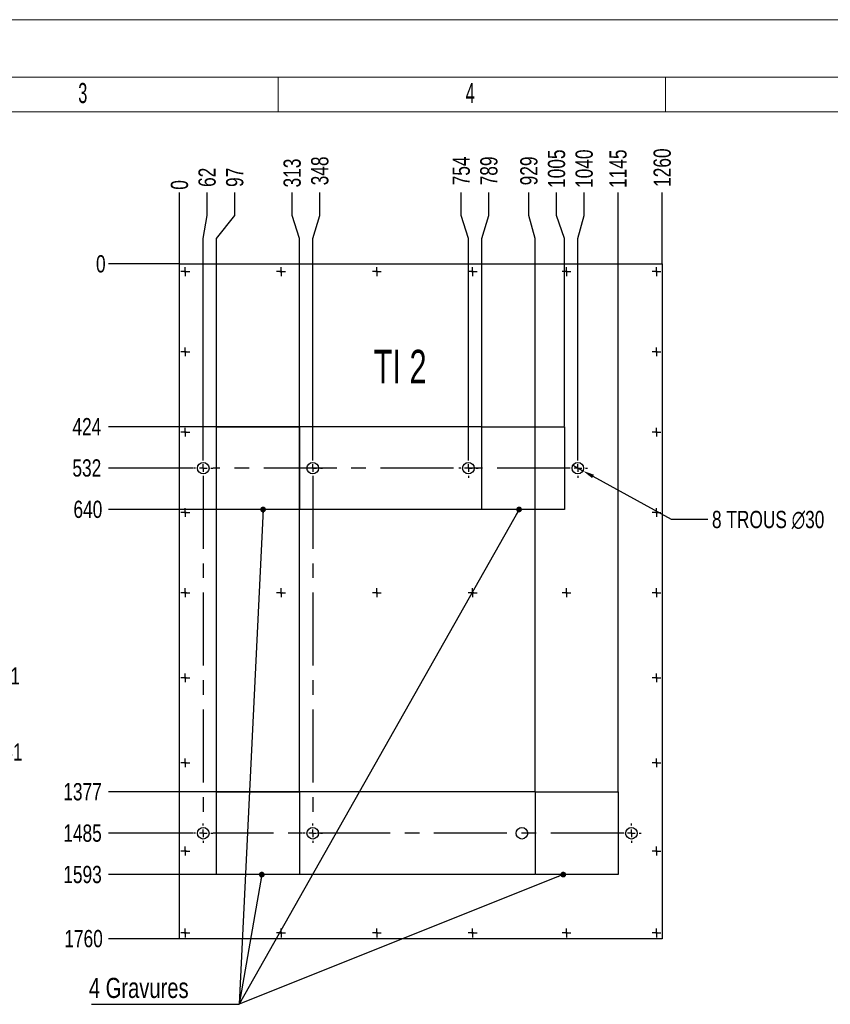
# Model space of a CAD drawing. Header units: millimetres. Extents: x 0 to 841, y 0 to 594.
# Tile 14 of 21: x 173 to 314, y 423 to 594. Entities that reach past the tile are written whole.
import ezdxf

# ---------------------------------------------------------------- set-up
doc = ezdxf.new("R2010")
doc.units = ezdxf.units.MM
doc.header["$PDSIZE"] = -1
doc.linetypes.add('CENTERX2', pattern=[20.32, 12.7, -2.54, 2.54, -2.54])
for name, color, linetype in [('COTES', 1, 'Continuous'), ('GRAVURES', 9, 'Continuous'), ('NOTES', 6, 'Continuous'), ('TRAIT-MIXTES', 3, 'CENTERX2')]:
    doc.layers.add(name, color=color, linetype=linetype)
doc.layers.add('TRAIT-FORT', color=4, linetype='Continuous', lineweight=25)
doc.styles.add('SLDTEXTSTYLE0', font='TXT', dxfattribs={"width": 0.75})
doc.styles.add('SLDTEXTSTYLE2', font='TXT', dxfattribs={"width": 0.605})
doc.styles.add('SLDTEXTSTYLE6', font='TXT', dxfattribs={"width": 0.6875})
doc.dimstyles.new('SLDDIMSTYLE0', dxfattribs={"dimtxt": 0.18, "dimasz": 1, "dimexe": 0, "dimexo": 0.0625, "dimgap": 0, "dimtad": 0, "dimtih": 1, "dimtoh": 1, "dimdec": 0, "dimrnd": 1e-09, "dimzin": 0, "dimdsep": 46, "dimtxsty": 'Standard', "dimblk1": 'DOT', "dimblk2": 'DOT', "dimsah": 1, "dimcen": 0.09, "dimadec": 0, "dimazin": 0, "dimtfac": 1, "dimtdec": 0, "dimtofl": 0, "dimtmove": 0, "dimatfit": 3, "dimldrblk": 'DOT', "dimfxl": 1, "dimfrac": 2, "dimtolj": 1, "dimtzin": 0, "dimarcsym": 0})
doc.dimstyles.new('SLDDIMSTYLE1', dxfattribs={"dimtxt": 3, "dimasz": 0.333333, "dimexe": 0, "dimexo": 0.0625, "dimgap": 0.75, "dimtad": 0, "dimtih": 1, "dimtoh": 1, "dimdec": 0, "dimlfac": 15, "dimrnd": 1e-09, "dimdsep": 46, "dimtxsty": 'SLDTEXTSTYLE0', "dimblk1": 'ORIGIN', "dimblk2": 'ORIGIN', "dimsah": 1, "dimcen": 0.09, "dimadec": 0, "dimazin": 2, "dimtfac": 1, "dimtdec": 0, "dimtofl": 0, "dimtmove": 0, "dimatfit": 3, "dimldrblk": 'ORIGIN', "dimfxl": 1, "dimfrac": 2, "dimtolj": 1, "dimtzin": 12, "dimarcsym": 0})
doc.dimstyles.new('SLDDIMSTYLE2', dxfattribs={"dimtxt": 3, "dimasz": 2, "dimexe": 0, "dimexo": 0.0625, "dimgap": 0.75, "dimtad": 0, "dimtih": 1, "dimtoh": 1, "dimdec": 0, "dimlfac": 15, "dimrnd": 1e-09, "dimzin": 12, "dimdsep": 46, "dimtxsty": 'SLDTEXTSTYLE0', "dimsah": 1, "dimcen": 0.09, "dimadec": 0, "dimazin": 3, "dimtfac": 1, "dimtdec": 0, "dimtofl": 0, "dimtmove": 0, "dimatfit": 3, "dimfxl": 1, "dimfrac": 2, "dimtolj": 1, "dimtzin": 12, "dimarcsym": 0})
doc.dimstyles.new('SLDDIMSTYLE3', dxfattribs={"dimtxt": 3, "dimasz": 2, "dimexe": 0, "dimexo": 0.0625, "dimgap": 0.75, "dimtad": 0, "dimtih": 1, "dimtoh": 1, "dimdec": 0, "dimlfac": 15, "dimrnd": 1e-09, "dimzin": 12, "dimdsep": 46, "dimtxsty": 'SLDTEXTSTYLE0', "dimblk1": 'NONE', "dimsah": 1, "dimcen": 0, "dimadec": 0, "dimazin": 3, "dimtfac": 1, "dimtdec": 0, "dimtmove": 0, "dimatfit": 3, "dimldrblk": 'NONE', "dimfxl": 1, "dimfrac": 2, "dimtolj": 1, "dimtzin": 12, "dimarcsym": 0})

# ---------------------------------------------------------------- blocks, each defined once
blk = doc.blocks.new('_D_95')
at = {"layer": 'COTES', "color": 0, "lineweight": -2, "transparency": 16777216}
for p, q in [((116.48, 489.61), (119.76, 488.77)), ((154.53, 479.84), (121.7, 488.27))]:
    blk.add_line(p, q, dxfattribs=at)
at = {"layer": 'COTES', "color": 0, "transparency": 16777216}
blk.add_solid([(121.78, 488.59), (121.61, 487.95), (119.76, 488.77)], dxfattribs=at)
at = {"layer": 'Defpoints', "color": 0, "transparency": 16777216}
for p in [(116.48, 489.61), (119.76, 488.77)]:
    blk.add_point(p, dxfattribs=at)
at = {"layer": 'COTES', "color": 0, "transparency": 16777216, "insert": (155.28, 481.34), "char_height": 3, "attachment_point": 1, "style": 'SLDTEXTSTYLE0'}
blk.add_mtext('\\A1;Gravures∅51', dxfattribs=at)
blk = doc.blocks.new('_NONE')
blk = doc.blocks.new('_D_97')
at = {"layer": 'COTES', "color": 0, "lineweight": -2, "transparency": 16777216}
for p, q in [((63.12, 485.07), (66.44, 484.41)), ((154.98, 466.6), (68.4, 484.01))]:
    blk.add_line(p, q, dxfattribs=at)
at = {"layer": 'COTES', "color": 0, "transparency": 16777216}
blk.add_solid([(68.47, 484.34), (68.33, 483.68), (66.44, 484.41)], dxfattribs=at)
at = {"layer": 'Defpoints', "color": 0, "transparency": 16777216}
for p in [(63.12, 485.07), (66.44, 484.41)]:
    blk.add_point(p, dxfattribs=at)
at = {"layer": 'COTES', "color": 0, "transparency": 16777216, "insert": (155.73, 468.1), "char_height": 3, "attachment_point": 1, "style": 'SLDTEXTSTYLE0'}
blk.add_mtext('\\A1;Gravures∅51', dxfattribs=at)
blk = doc.blocks.new('_D_99')
at = {"layer": 'COTES', "color": 0, "lineweight": -2, "transparency": 16777216}
blk.add_line((201.1, 551.53), (201.1, 563.9), dxfattribs=at)
at = {"layer": 'Defpoints', "color": 0, "transparency": 16777216}
for p in [(201.1, 563.9), (201.1, 551.47), (201.1, 551.47)]:
    blk.add_point(p, dxfattribs=at)
at = {"layer": 'COTES', "color": 0, "transparency": 16777216, "insert": (201.1, 565.21), "char_height": 3, "attachment_point": 5, "rotation": 90, "style": 'SLDTEXTSTYLE0'}
blk.add_mtext('\\A1;0', dxfattribs=at)
blk = doc.blocks.new('_ORIGIN')
at = {"color": 0, "linetype": 'ByBlock', "lineweight": -2}
blk.add_line((0, 0), (-1, 0), dxfattribs=at)
blk.add_circle((0, 0), 0.5, dxfattribs=at)
blk = doc.blocks.new('_D_100')
at = {"layer": 'COTES', "color": 0, "lineweight": -2, "transparency": 16777216}
for p, q in [((205.91, 559.9), (205.91, 563.9)), ((205.23, 555.9), (205.91, 559.9)), ((205.23, 517.7), (205.23, 555.9))]:
    blk.add_line(p, q, dxfattribs=at)
at = {"layer": 'Defpoints', "color": 0, "transparency": 16777216}
for p in [(205.91, 563.9), (201.1, 551.47), (205.23, 517.63)]:
    blk.add_point(p, dxfattribs=at)
at = {"layer": 'COTES', "color": 0, "transparency": 16777216, "insert": (205.91, 566.53), "char_height": 3, "attachment_point": 5, "rotation": 90, "style": 'SLDTEXTSTYLE0'}
blk.add_mtext('\\A1;62', dxfattribs=at)
blk = doc.blocks.new('_D_101')
at = {"layer": 'COTES', "color": 0, "lineweight": -2, "transparency": 16777216}
for p, q in [((210.72, 559.9), (210.72, 563.9)), ((207.56, 555.9), (210.72, 559.9)), ((207.56, 459.73), (207.56, 555.9))]:
    blk.add_line(p, q, dxfattribs=at)
at = {"layer": 'Defpoints', "color": 0, "transparency": 16777216}
for p in [(210.72, 563.9), (201.1, 551.47), (207.56, 459.67)]:
    blk.add_point(p, dxfattribs=at)
at = {"layer": 'COTES', "color": 0, "transparency": 16777216, "insert": (210.72, 566.53), "char_height": 3, "attachment_point": 5, "rotation": 90, "style": 'SLDTEXTSTYLE0'}
blk.add_mtext('\\A1;97', dxfattribs=at)
blk = doc.blocks.new('_D_102')
at = {"layer": 'COTES', "color": 0, "lineweight": -2, "transparency": 16777216}
for p, q in [((220.71, 559.9), (220.71, 563.9)), ((221.95, 555.9), (220.71, 559.9)), ((221.95, 459.73), (221.95, 555.9))]:
    blk.add_line(p, q, dxfattribs=at)
at = {"layer": 'Defpoints', "color": 0, "transparency": 16777216}
for p in [(220.71, 563.9), (201.1, 551.47), (221.95, 459.67)]:
    blk.add_point(p, dxfattribs=at)
at = {"layer": 'COTES', "color": 0, "transparency": 16777216, "insert": (220.71, 567.28), "char_height": 3, "attachment_point": 5, "rotation": 90, "style": 'SLDTEXTSTYLE0'}
blk.add_mtext('\\A1;313', dxfattribs=at)
blk = doc.blocks.new('_D_103')
at = {"layer": 'COTES', "color": 0, "lineweight": -2, "transparency": 16777216}
for p, q in [((225.52, 559.9), (225.52, 563.9)), ((224.28, 555.9), (225.52, 559.9)), ((224.28, 517.7), (224.28, 555.9))]:
    blk.add_line(p, q, dxfattribs=at)
at = {"layer": 'Defpoints', "color": 0, "transparency": 16777216}
for p in [(225.52, 563.9), (201.1, 551.47), (224.28, 517.63)]:
    blk.add_point(p, dxfattribs=at)
at = {"layer": 'COTES', "color": 0, "transparency": 16777216, "insert": (225.52, 567.65), "char_height": 3, "attachment_point": 5, "rotation": 90, "style": 'SLDTEXTSTYLE0'}
blk.add_mtext('\\A1;348', dxfattribs=at)
blk = doc.blocks.new('_D_104')
at = {"layer": 'COTES', "color": 0, "lineweight": -2, "transparency": 16777216}
for p, q in [((250.13, 559.9), (250.13, 563.9)), ((251.37, 555.9), (250.13, 559.9)), ((251.37, 517.7), (251.37, 555.9))]:
    blk.add_line(p, q, dxfattribs=at)
at = {"layer": 'Defpoints', "color": 0, "transparency": 16777216}
for p in [(250.13, 563.9), (201.1, 551.47), (251.37, 517.63)]:
    blk.add_point(p, dxfattribs=at)
at = {"layer": 'COTES', "color": 0, "transparency": 16777216, "insert": (250.13, 567.65), "char_height": 3, "attachment_point": 5, "rotation": 90, "style": 'SLDTEXTSTYLE0'}
blk.add_mtext('\\A1;754', dxfattribs=at)
blk = doc.blocks.new('_D_105')
at = {"layer": 'COTES', "color": 0, "lineweight": -2, "transparency": 16777216}
for p, q in [((254.94, 559.9), (254.94, 563.9)), ((253.7, 555.9), (254.94, 559.9)), ((253.7, 523.23), (253.7, 555.9))]:
    blk.add_line(p, q, dxfattribs=at)
at = {"layer": 'Defpoints', "color": 0, "transparency": 16777216}
for p in [(254.94, 563.9), (201.1, 551.47), (253.7, 523.17)]:
    blk.add_point(p, dxfattribs=at)
at = {"layer": 'COTES', "color": 0, "transparency": 16777216, "insert": (254.94, 567.65), "char_height": 3, "attachment_point": 5, "rotation": 90, "style": 'SLDTEXTSTYLE0'}
blk.add_mtext('\\A1;789', dxfattribs=at)
blk = doc.blocks.new('_D_106')
at = {"layer": 'COTES', "color": 0, "lineweight": -2, "transparency": 16777216}
for p, q in [((261.9, 559.9), (261.9, 563.9)), ((263.01, 555.9), (261.9, 559.9)), ((263.01, 459.73), (263.01, 555.9))]:
    blk.add_line(p, q, dxfattribs=at)
at = {"layer": 'Defpoints', "color": 0, "transparency": 16777216}
for p in [(261.9, 563.9), (201.1, 551.47), (263.01, 459.67)]:
    blk.add_point(p, dxfattribs=at)
at = {"layer": 'COTES', "color": 0, "transparency": 16777216, "insert": (261.9, 567.65), "char_height": 3, "attachment_point": 5, "rotation": 90, "style": 'SLDTEXTSTYLE0'}
blk.add_mtext('\\A1;929', dxfattribs=at)
blk = doc.blocks.new('_D_107')
at = {"layer": 'COTES', "color": 0, "lineweight": -2, "transparency": 16777216}
for p, q in [((266.71, 559.9), (266.71, 563.9)), ((268.09, 555.9), (266.71, 559.9)), ((268.09, 523.23), (268.09, 555.9))]:
    blk.add_line(p, q, dxfattribs=at)
at = {"layer": 'Defpoints', "color": 0, "transparency": 16777216}
for p in [(266.71, 563.9), (201.1, 551.47), (268.09, 523.17)]:
    blk.add_point(p, dxfattribs=at)
at = {"layer": 'COTES', "color": 0, "transparency": 16777216, "insert": (266.71, 568.03), "char_height": 3, "attachment_point": 5, "rotation": 90, "style": 'SLDTEXTSTYLE0'}
blk.add_mtext('\\A1;1005', dxfattribs=at)
blk = doc.blocks.new('_D_108')
at = {"layer": 'COTES', "color": 0, "lineweight": -2, "transparency": 16777216}
for p, q in [((271.52, 559.9), (271.52, 563.9)), ((270.42, 555.9), (271.52, 559.9)), ((270.42, 517.7), (270.42, 555.9))]:
    blk.add_line(p, q, dxfattribs=at)
at = {"layer": 'Defpoints', "color": 0, "transparency": 16777216}
for p in [(271.52, 563.9), (201.1, 551.47), (270.42, 517.63)]:
    blk.add_point(p, dxfattribs=at)
at = {"layer": 'COTES', "color": 0, "transparency": 16777216, "insert": (271.52, 568.03), "char_height": 3, "attachment_point": 5, "rotation": 90, "style": 'SLDTEXTSTYLE0'}
blk.add_mtext('\\A1;1040', dxfattribs=at)
blk = doc.blocks.new('_D_109')
at = {"layer": 'COTES', "color": 0, "lineweight": -2, "transparency": 16777216}
blk.add_line((277.41, 459.73), (277.41, 563.9), dxfattribs=at)
at = {"layer": 'Defpoints', "color": 0, "transparency": 16777216}
for p in [(277.41, 563.9), (201.1, 551.47), (277.41, 459.67)]:
    blk.add_point(p, dxfattribs=at)
at = {"layer": 'COTES', "color": 0, "transparency": 16777216, "insert": (277.41, 568.03), "char_height": 3, "attachment_point": 5, "rotation": 90, "style": 'SLDTEXTSTYLE0'}
blk.add_mtext('\\A1;1145', dxfattribs=at)
blk = doc.blocks.new('_D_110')
at = {"layer": 'COTES', "color": 0, "lineweight": -2, "transparency": 16777216}
blk.add_line((285.1, 551.53), (285.1, 563.9), dxfattribs=at)
at = {"layer": 'Defpoints', "color": 0, "transparency": 16777216}
for p in [(285.1, 563.9), (201.1, 551.47), (285.1, 551.47)]:
    blk.add_point(p, dxfattribs=at)
at = {"layer": 'COTES', "color": 0, "transparency": 16777216, "insert": (285.1, 568.21), "char_height": 3, "attachment_point": 5, "rotation": 90, "style": 'SLDTEXTSTYLE0'}
blk.add_mtext('\\A1;1260', dxfattribs=at)
blk = doc.blocks.new('_D_111')
at = {"layer": 'COTES', "color": 0, "lineweight": -2, "transparency": 16777216}
blk.add_line((201.04, 551.47), (188.72, 551.47), dxfattribs=at)
at = {"layer": 'Defpoints', "color": 0, "transparency": 16777216}
for p in [(188.72, 551.47), (201.1, 551.47), (201.1, 551.47)]:
    blk.add_point(p, dxfattribs=at)
at = {"layer": 'COTES', "color": 0, "transparency": 16777216, "insert": (187.4, 551.47), "char_height": 3, "attachment_point": 5, "style": 'SLDTEXTSTYLE0'}
blk.add_mtext('\\A1;0', dxfattribs=at)
blk = doc.blocks.new('_D_112')
at = {"layer": 'COTES', "color": 0, "lineweight": -2, "transparency": 16777216}
blk.add_line((253.64, 523.17), (188.72, 523.17), dxfattribs=at)
at = {"layer": 'Defpoints', "color": 0, "transparency": 16777216}
for p in [(201.1, 551.47), (188.72, 523.17), (253.7, 523.17)]:
    blk.add_point(p, dxfattribs=at)
at = {"layer": 'COTES', "color": 0, "transparency": 16777216, "insert": (184.97, 523.17), "char_height": 3, "attachment_point": 5, "style": 'SLDTEXTSTYLE0'}
blk.add_mtext('\\A1;424', dxfattribs=at)
blk = doc.blocks.new('_D_113')
at = {"layer": 'COTES', "color": 0, "lineweight": -2, "transparency": 16777216}
blk.add_line((203.5, 515.97), (188.72, 515.97), dxfattribs=at)
at = {"layer": 'Defpoints', "color": 0, "transparency": 16777216}
for p in [(201.1, 551.47), (188.72, 515.97), (203.56, 515.97)]:
    blk.add_point(p, dxfattribs=at)
at = {"layer": 'COTES', "color": 0, "transparency": 16777216, "insert": (184.97, 515.97), "char_height": 3, "attachment_point": 5, "style": 'SLDTEXTSTYLE0'}
blk.add_mtext('\\A1;532', dxfattribs=at)
blk = doc.blocks.new('_D_114')
at = {"layer": 'COTES', "color": 0, "lineweight": -2, "transparency": 16777216}
blk.add_line((253.64, 508.78), (188.72, 508.78), dxfattribs=at)
at = {"layer": 'Defpoints', "color": 0, "transparency": 16777216}
for p in [(201.1, 551.47), (188.72, 508.78), (253.7, 508.78)]:
    blk.add_point(p, dxfattribs=at)
at = {"layer": 'COTES', "color": 0, "transparency": 16777216, "insert": (185.15, 508.78), "char_height": 3, "attachment_point": 5, "style": 'SLDTEXTSTYLE0'}
blk.add_mtext('\\A1;640', dxfattribs=at)
blk = doc.blocks.new('_D_115')
at = {"layer": 'COTES', "color": 0, "lineweight": -2, "transparency": 16777216}
blk.add_line((262.95, 459.67), (188.72, 459.67), dxfattribs=at)
at = {"layer": 'Defpoints', "color": 0, "transparency": 16777216}
for p in [(201.1, 551.47), (188.72, 459.67), (263.01, 459.67)]:
    blk.add_point(p, dxfattribs=at)
at = {"layer": 'COTES', "color": 0, "transparency": 16777216, "insert": (184.22, 459.67), "char_height": 3, "attachment_point": 5, "style": 'SLDTEXTSTYLE0'}
blk.add_mtext('\\A1;1377', dxfattribs=at)
blk = doc.blocks.new('_D_116')
at = {"layer": 'COTES', "color": 0, "lineweight": -2, "transparency": 16777216}
blk.add_line((203.5, 452.47), (188.72, 452.47), dxfattribs=at)
at = {"layer": 'Defpoints', "color": 0, "transparency": 16777216}
for p in [(201.1, 551.47), (188.72, 452.47), (203.56, 452.47)]:
    blk.add_point(p, dxfattribs=at)
at = {"layer": 'COTES', "color": 0, "transparency": 16777216, "insert": (184.22, 452.47), "char_height": 3, "attachment_point": 5, "style": 'SLDTEXTSTYLE0'}
blk.add_mtext('\\A1;1485', dxfattribs=at)
blk = doc.blocks.new('_D_117')
at = {"layer": 'COTES', "color": 0, "lineweight": -2, "transparency": 16777216}
blk.add_line((262.95, 445.28), (188.72, 445.28), dxfattribs=at)
at = {"layer": 'Defpoints', "color": 0, "transparency": 16777216}
for p in [(201.1, 551.47), (188.72, 445.28), (263.01, 445.28)]:
    blk.add_point(p, dxfattribs=at)
at = {"layer": 'COTES', "color": 0, "transparency": 16777216, "insert": (184.22, 445.28), "char_height": 3, "attachment_point": 5, "style": 'SLDTEXTSTYLE0'}
blk.add_mtext('\\A1;1593', dxfattribs=at)
blk = doc.blocks.new('_D_118')
at = {"layer": 'COTES', "color": 0, "lineweight": -2, "transparency": 16777216}
blk.add_line((201.04, 434.13), (188.72, 434.13), dxfattribs=at)
at = {"layer": 'Defpoints', "color": 0, "transparency": 16777216}
for p in [(201.1, 551.47), (188.72, 434.13), (201.1, 434.13)]:
    blk.add_point(p, dxfattribs=at)
at = {"layer": 'COTES', "color": 0, "transparency": 16777216, "insert": (184.4, 434.13), "char_height": 3, "attachment_point": 5, "style": 'SLDTEXTSTYLE0'}
blk.add_mtext('\\A1;1760', dxfattribs=at)
blk = doc.blocks.new('_D_119')
at = {"layer": 'COTES', "color": 0, "lineweight": -2, "transparency": 16777216}
for p, q in [((269.54, 516.45), (271.29, 515.49)), ((286.72, 507.03), (273.05, 514.53)), ((293, 507.03), (286.72, 507.03))]:
    blk.add_line(p, q, dxfattribs=at)
at = {"layer": 'COTES', "color": 0, "transparency": 16777216}
blk.add_solid([(273.21, 514.82), (272.89, 514.23), (271.29, 515.49)], dxfattribs=at)
at = {"layer": 'Defpoints', "color": 0, "transparency": 16777216}
for p in [(269.54, 516.45), (271.29, 515.49)]:
    blk.add_point(p, dxfattribs=at)
at = {"layer": 'COTES', "color": 0, "transparency": 16777216, "insert": (293.75, 508.53), "char_height": 3, "attachment_point": 1, "style": 'SLDTEXTSTYLE0'}
blk.add_mtext('\\A1;8 TROUS ∅30', dxfattribs=at)
blk = doc.blocks.new('SW_NOTE_7')
at = {"layer": 'NOTES', "color": 0}
blk.add_line((-25.65, 0), (0, 0), dxfattribs=at)
blk.add_line((-25.65, 0), (0, 0), dxfattribs=at)
blk.add_line((-25.65, 0), (0, 0), dxfattribs=at)
blk.add_line((-25.65, 0), (0, 0), dxfattribs=at)
at = {"layer": 'NOTES', "color": 0, "insert": (-26.13, 4.6), "char_height": 3.5, "attachment_point": 1, "style": 'SLDTEXTSTYLE0'}
blk.add_mtext('4 Gravures', dxfattribs=at)
blk = doc.blocks.new('_DOT')
at = {"color": 0, "linetype": 'ByBlock', "lineweight": -2}
blk.add_line((-0.5, 0), (-1, 0), dxfattribs=at)
at = {"color": 0, "linetype": 'ByBlock', "const_width": 0.5}
blk.add_lwpolyline([(-0.25, 0, 1), (0.25, 0, 1)], format="xyb", close=True, dxfattribs=at)
blk = doc.blocks.new('SW_CENTERMARKSYMBOL_92')
at = {"layer": 'TRAIT-MIXTES', "color": 0}
for p, q in [((-0.67, 0), (-0.77, 0)), ((0, 0), (-0.67, 0)), ((0, 0.67), (0, 0.77)), ((0, 0), (0, 0.67)), ((0, 0), (0, -0.67)), ((0, 0), (0.67, 0)), ((0.67, 0), (0.77, 0)), ((0, -0.67), (0, -0.77))]:
    blk.add_line(p, q, dxfattribs=at)
blk = doc.blocks.new('SW_CENTERMARKSYMBOL_93')
at = {"layer": 'TRAIT-MIXTES', "color": 0}
for p, q in [((-0.67, 0), (-0.77, 0)), ((0, 0), (-0.67, 0)), ((0, 0.67), (0, 0.77)), ((0, 0), (0, 0.67)), ((0, 0), (0, -0.67)), ((0, 0), (0.67, 0)), ((0.67, 0), (0.77, 0)), ((0, -0.67), (0, -0.77))]:
    blk.add_line(p, q, dxfattribs=at)
blk = doc.blocks.new('SW_CENTERMARKSYMBOL_94')
at = {"layer": 'TRAIT-MIXTES', "color": 0}
for p, q in [((-0.67, 0), (-0.77, 0)), ((0, 0), (-0.67, 0)), ((0, 0.67), (0, 0.77)), ((0, 0), (0, 0.67)), ((0, 0), (0, -0.67)), ((0, 0), (0.67, 0)), ((0.67, 0), (0.77, 0)), ((0, -0.67), (0, -0.77))]:
    blk.add_line(p, q, dxfattribs=at)
blk = doc.blocks.new('SW_CENTERMARKSYMBOL_95')
at = {"layer": 'TRAIT-MIXTES', "color": 0}
for p, q in [((-0.67, 0), (-0.77, 0)), ((0, 0), (-0.67, 0)), ((0, 0.67), (0, 0.77)), ((0, 0), (0, 0.67)), ((0, 0), (0, -0.67)), ((0, 0), (0.67, 0)), ((0.67, 0), (0.77, 0)), ((0, -0.67), (0, -0.77))]:
    blk.add_line(p, q, dxfattribs=at)
blk = doc.blocks.new('SW_CENTERMARKSYMBOL_96')
at = {"layer": 'TRAIT-MIXTES', "color": 0}
for p, q in [((-0.67, 0), (-0.77, 0)), ((0, 0), (-0.67, 0)), ((0, 0.67), (0, 0.77)), ((0, 0), (0, 0.67)), ((0, 0), (0, -0.67)), ((0, 0), (0.67, 0)), ((0.67, 0), (0.77, 0)), ((0, -0.67), (0, -0.77))]:
    blk.add_line(p, q, dxfattribs=at)
blk = doc.blocks.new('SW_CENTERMARKSYMBOL_97')
at = {"layer": 'TRAIT-MIXTES', "color": 0}
for p, q in [((-0.67, 0), (-0.77, 0)), ((0, 0), (-0.67, 0)), ((0, 0.67), (0, 0.77)), ((0, 0), (0, 0.67)), ((0, 0), (0, -0.67)), ((0, 0), (0.67, 0)), ((0.67, 0), (0.77, 0)), ((0, -0.67), (0, -0.77))]:
    blk.add_line(p, q, dxfattribs=at)
blk = doc.blocks.new('SW_CENTERMARKSYMBOL_98')
at = {"layer": 'TRAIT-MIXTES', "color": 0}
for p, q in [((-0.67, 0), (-0.77, 0)), ((0, 0), (-0.67, 0)), ((0, 0.67), (0, 0.77)), ((0, 0), (0, 0.67)), ((0, 0), (0, -0.67)), ((0, 0), (0.67, 0)), ((0.67, 0), (0.77, 0)), ((0, -0.67), (0, -0.77))]:
    blk.add_line(p, q, dxfattribs=at)
blk = doc.blocks.new('SW_CENTERMARKSYMBOL_99')
at = {"layer": 'TRAIT-MIXTES', "color": 0}
for p, q in [((-0.67, 0), (-0.77, 0)), ((0, 0), (-0.67, 0)), ((0, 0.67), (0, 0.77)), ((0, 0), (0, 0.67)), ((0, 0), (0, -0.67)), ((0, 0), (0.67, 0)), ((0.67, 0), (0.77, 0)), ((0, -0.67), (0, -0.77))]:
    blk.add_line(p, q, dxfattribs=at)
blk = doc.blocks.new('SW_CENTERMARKSYMBOL_100')
at = {"layer": 'TRAIT-MIXTES', "color": 0}
for p, q in [((-0.67, 0), (-0.77, 0)), ((0, 0), (-0.67, 0)), ((0, 0.67), (0, 0.77)), ((0, 0), (0, 0.67)), ((0, 0), (0, -0.67)), ((0, 0), (0.67, 0)), ((0.67, 0), (0.77, 0)), ((0, -0.67), (0, -0.77))]:
    blk.add_line(p, q, dxfattribs=at)
blk = doc.blocks.new('SW_CENTERMARKSYMBOL_101')
at = {"layer": 'TRAIT-MIXTES', "color": 0}
for p, q in [((-0.67, 0), (-0.77, 0)), ((0, 0), (-0.67, 0)), ((0, 0.67), (0, 0.77)), ((0, 0), (0, 0.67)), ((0, 0), (0, -0.67)), ((0, 0), (0.67, 0)), ((0.67, 0), (0.77, 0)), ((0, -0.67), (0, -0.77))]:
    blk.add_line(p, q, dxfattribs=at)
blk = doc.blocks.new('SW_CENTERMARKSYMBOL_102')
at = {"layer": 'TRAIT-MIXTES', "color": 0}
for p, q in [((-0.67, 0), (-0.77, 0)), ((0, 0), (-0.67, 0)), ((0, 0.67), (0, 0.77)), ((0, 0), (0, 0.67)), ((0, 0), (0, -0.67)), ((0, 0), (0.67, 0)), ((0.67, 0), (0.77, 0)), ((0, -0.67), (0, -0.77))]:
    blk.add_line(p, q, dxfattribs=at)
blk = doc.blocks.new('SW_CENTERMARKSYMBOL_103')
at = {"layer": 'TRAIT-MIXTES', "color": 0}
for p, q in [((-0.67, 0), (-0.77, 0)), ((0, 0), (-0.67, 0)), ((0, 0.67), (0, 0.77)), ((0, 0), (0, 0.67)), ((0, 0), (0, -0.67)), ((0, 0), (0.67, 0)), ((0.67, 0), (0.77, 0)), ((0, -0.67), (0, -0.77))]:
    blk.add_line(p, q, dxfattribs=at)
blk = doc.blocks.new('SW_CENTERMARKSYMBOL_104')
at = {"layer": 'TRAIT-MIXTES', "color": 0}
for p, q in [((-0.67, 0), (-0.77, 0)), ((0, 0), (-0.67, 0)), ((0, 0.67), (0, 0.77)), ((0, 0), (0, 0.67)), ((0, 0), (0, -0.67)), ((0, 0), (0.67, 0)), ((0.67, 0), (0.77, 0)), ((0, -0.67), (0, -0.77))]:
    blk.add_line(p, q, dxfattribs=at)
blk = doc.blocks.new('SW_CENTERMARKSYMBOL_105')
at = {"layer": 'TRAIT-MIXTES', "color": 0}
for p, q in [((-0.67, 0), (-0.77, 0)), ((0, 0), (-0.67, 0)), ((0, 0.67), (0, 0.77)), ((0, 0), (0, 0.67)), ((0, 0), (0, -0.67)), ((0, 0), (0.67, 0)), ((0.67, 0), (0.77, 0)), ((0, -0.67), (0, -0.77))]:
    blk.add_line(p, q, dxfattribs=at)
blk = doc.blocks.new('SW_CENTERMARKSYMBOL_106')
at = {"layer": 'TRAIT-MIXTES', "color": 0}
for p, q in [((-0.67, 0), (-0.77, 0)), ((0, 0), (-0.67, 0)), ((0, 0.67), (0, 0.77)), ((0, 0), (0, 0.67)), ((0, 0), (0, -0.67)), ((0, 0), (0.67, 0)), ((0.67, 0), (0.77, 0)), ((0, -0.67), (0, -0.77))]:
    blk.add_line(p, q, dxfattribs=at)
blk = doc.blocks.new('SW_CENTERMARKSYMBOL_107')
at = {"layer": 'TRAIT-MIXTES', "color": 0}
for p, q in [((-0.67, 0), (-0.77, 0)), ((0, 0), (-0.67, 0)), ((0, 0.67), (0, 0.77)), ((0, 0), (0, 0.67)), ((0, 0), (0, -0.67)), ((0, 0), (0.67, 0)), ((0.67, 0), (0.77, 0)), ((0, -0.67), (0, -0.77))]:
    blk.add_line(p, q, dxfattribs=at)
blk = doc.blocks.new('SW_CENTERMARKSYMBOL_108')
at = {"layer": 'TRAIT-MIXTES', "color": 0}
for p, q in [((-0.67, 0), (-0.77, 0)), ((0, 0), (-0.67, 0)), ((0, 0.67), (0, 0.77)), ((0, 0), (0, 0.67)), ((0, 0), (0, -0.67)), ((0, 0), (0.67, 0)), ((0.67, 0), (0.77, 0)), ((0, -0.67), (0, -0.77))]:
    blk.add_line(p, q, dxfattribs=at)
blk = doc.blocks.new('SW_CENTERMARKSYMBOL_109')
at = {"layer": 'TRAIT-MIXTES', "color": 0}
for p, q in [((-0.67, 0), (-0.77, 0)), ((0, 0), (-0.67, 0)), ((0, 0.67), (0, 0.77)), ((0, 0), (0, 0.67)), ((0, 0), (0, -0.67)), ((0, 0), (0.67, 0)), ((0.67, 0), (0.77, 0)), ((0, -0.67), (0, -0.77))]:
    blk.add_line(p, q, dxfattribs=at)
blk = doc.blocks.new('SW_CENTERMARKSYMBOL_110')
at = {"layer": 'TRAIT-MIXTES', "color": 0}
for p, q in [((-0.67, 0), (-0.77, 0)), ((0, 0), (-0.67, 0)), ((0, 0.67), (0, 0.77)), ((0, 0), (0, 0.67)), ((0, 0), (0, -0.67)), ((0, 0), (0.67, 0)), ((0.67, 0), (0.77, 0)), ((0, -0.67), (0, -0.77))]:
    blk.add_line(p, q, dxfattribs=at)
blk = doc.blocks.new('SW_CENTERMARKSYMBOL_111')
at = {"layer": 'TRAIT-MIXTES', "color": 0}
for p, q in [((-0.67, 0), (-0.77, 0)), ((0, 0), (-0.67, 0)), ((0, 0.67), (0, 0.77)), ((0, 0), (0, 0.67)), ((0, 0), (0, -0.67)), ((0, 0), (0.67, 0)), ((0.67, 0), (0.77, 0)), ((0, -0.67), (0, -0.77))]:
    blk.add_line(p, q, dxfattribs=at)
blk = doc.blocks.new('SW_CENTERMARKSYMBOL_112')
at = {"layer": 'TRAIT-MIXTES', "color": 0}
for p, q in [((-0.67, 0), (-0.77, 0)), ((0, 0), (-0.67, 0)), ((0, 0.67), (0, 0.77)), ((0, 0), (0, 0.67)), ((0, 0), (0, -0.67)), ((0, 0), (0.67, 0)), ((0.67, 0), (0.77, 0)), ((0, -0.67), (0, -0.77))]:
    blk.add_line(p, q, dxfattribs=at)
blk = doc.blocks.new('SW_CENTERMARKSYMBOL_113')
at = {"layer": 'TRAIT-MIXTES', "color": 0}
for p, q in [((-0.67, 0), (-0.77, 0)), ((0, 0), (-0.67, 0)), ((0, 0.67), (0, 0.77)), ((0, 0), (0, 0.67)), ((0, 0), (0, -0.67)), ((0, 0), (0.67, 0)), ((0.67, 0), (0.77, 0)), ((0, -0.67), (0, -0.77))]:
    blk.add_line(p, q, dxfattribs=at)
blk = doc.blocks.new('SW_CENTERMARKSYMBOL_114')
at = {"layer": 'TRAIT-MIXTES', "color": 0}
for p, q in [((-0.67, 0), (-0.77, 0)), ((0, 0), (-0.67, 0)), ((0, 0.67), (0, 0.77)), ((0, 0), (0, 0.67)), ((0, 0), (0, -0.67)), ((0, 0), (0.67, 0)), ((0.67, 0), (0.77, 0)), ((0, -0.67), (0, -0.77))]:
    blk.add_line(p, q, dxfattribs=at)
blk = doc.blocks.new('SW_CENTERMARKSYMBOL_115')
at = {"layer": 'TRAIT-MIXTES', "color": 0}
for p, q in [((-0.67, 0), (-0.77, 0)), ((0, 0), (-0.67, 0)), ((0, 0.67), (0, 0.77)), ((0, 0), (0, 0.67)), ((0, 0), (0, -0.67)), ((0, 0), (0.67, 0)), ((0.67, 0), (0.77, 0)), ((0, -0.67), (0, -0.77))]:
    blk.add_line(p, q, dxfattribs=at)
blk = doc.blocks.new('SW_CENTERMARKSYMBOL_116')
at = {"layer": 'TRAIT-MIXTES', "color": 0}
for p, q in [((-0.67, 0), (-0.77, 0)), ((0, 0), (-0.67, 0)), ((0, 0.67), (0, 0.77)), ((0, 0), (0, 0.67)), ((0, 0), (0, -0.67)), ((0, 0), (0.67, 0)), ((0.67, 0), (0.77, 0)), ((0, -0.67), (0, -0.77))]:
    blk.add_line(p, q, dxfattribs=at)
blk = doc.blocks.new('SW_CENTERMARKSYMBOL_117')
at = {"layer": 'TRAIT-MIXTES', "color": 0}
for p, q in [((-0.67, 0), (-0.77, 0)), ((0, 0), (-0.67, 0)), ((0, 0.67), (0, 0.77)), ((0, 0), (0, 0.67)), ((0, 0), (0, -0.67)), ((0, 0), (0.67, 0)), ((0.67, 0), (0.77, 0)), ((0, -0.67), (0, -0.77))]:
    blk.add_line(p, q, dxfattribs=at)
blk = doc.blocks.new('SW_CENTERMARKSYMBOL_118')
at = {"layer": 'TRAIT-MIXTES', "color": 0}
for p, q in [((-0.67, 0), (-0.77, 0)), ((0, 0), (-0.67, 0)), ((0, 0.67), (0, 0.77)), ((0, 0), (0, 0.67)), ((0, 0), (0, -0.67)), ((0, 0), (0.67, 0)), ((0.67, 0), (0.77, 0)), ((0, -0.67), (0, -0.77))]:
    blk.add_line(p, q, dxfattribs=at)
blk = doc.blocks.new('SW_CENTERMARKSYMBOL_119')
at = {"layer": 'TRAIT-MIXTES', "color": 0}
for p, q in [((-0.67, 0), (-0.77, 0)), ((0, 0), (-0.67, 0)), ((0, 0.67), (0, 0.77)), ((0, 0), (0, 0.67)), ((0, 0), (0, -0.67)), ((0, 0), (0.67, 0)), ((0.67, 0), (0.77, 0)), ((0, -0.67), (0, -0.77))]:
    blk.add_line(p, q, dxfattribs=at)
blk = doc.blocks.new('SW_CENTERMARKSYMBOL_120')
at = {"layer": 'TRAIT-MIXTES', "color": 0}
for p, q in [((-0.67, 0), (-0.77, 0)), ((0, 0), (-0.67, 0)), ((0, 0.67), (0, 0.77)), ((0, 0), (0, 0.67)), ((0, 0), (0, -0.67)), ((0, 0), (0.67, 0)), ((0.67, 0), (0.77, 0)), ((0, -0.67), (0, -0.77))]:
    blk.add_line(p, q, dxfattribs=at)
blk = doc.blocks.new('SW_CENTERMARKSYMBOL_121')
at = {"layer": 'TRAIT-MIXTES', "color": 0}
for p, q in [((-0.67, 0), (-0.77, 0)), ((0, 0), (-0.67, 0)), ((0, 0.67), (0, 0.77)), ((0, 0), (0, 0.67)), ((0, 0), (0, -0.67)), ((0, 0), (0.67, 0)), ((0.67, 0), (0.77, 0)), ((0, -0.67), (0, -0.77))]:
    blk.add_line(p, q, dxfattribs=at)
blk = doc.blocks.new('SW_CENTERMARKSYMBOL_122')
at = {"layer": 'TRAIT-MIXTES', "color": 0}
for p, q in [((-1.33, 0), (-1.67, 0)), ((0, 0), (-0.67, 0)), ((0, 1.33), (0, 1.67)), ((0, 0), (0, 0.67)), ((0, 0), (0, -0.67)), ((0, 0), (0.67, 0)), ((1.33, 0), (1.67, 0)), ((0, -1.33), (0, -60.86))]:
    blk.add_line(p, q, dxfattribs=at)
blk = doc.blocks.new('SW_CENTERMARKSYMBOL_123')
at = {"layer": 'TRAIT-MIXTES', "color": 0}
for p, q in [((-1.33, 0), (-1.67, 0)), ((0, 0), (-0.67, 0)), ((0, 1.33), (0, 1.67)), ((0, 0), (0, 0.67)), ((0, 0), (0, -0.67)), ((0, 0), (0.67, 0)), ((1.33, 0), (1.67, 0)), ((0, -1.33), (0, -59.85))]:
    blk.add_line(p, q, dxfattribs=at)
blk = doc.blocks.new('SW_CENTERMARKSYMBOL_124')
at = {"layer": 'TRAIT-MIXTES', "color": 0}
for p, q in [((-1.33, 0), (-1.67, 0)), ((0, 0), (-0.67, 0)), ((0, 1.33), (0, 1.67)), ((0, 0), (0, 0.67)), ((0, 0), (0, -0.67)), ((0, 0), (0.67, 0)), ((1.33, 0), (1.67, 0)), ((0, -1.33), (0, -1.67))]:
    blk.add_line(p, q, dxfattribs=at)
blk = doc.blocks.new('SW_CENTERMARKSYMBOL_125')
at = {"layer": 'TRAIT-MIXTES', "color": 0}
for p, q in [((-1.33, 0), (-63.48, 0)), ((0, 0), (-0.67, 0)), ((0, 1.33), (0, 1.67)), ((0, 0), (0, 0.67)), ((0, 0), (0, -0.67)), ((0, 0), (0.67, 0)), ((1.33, 0), (1.67, 0)), ((0, -1.33), (0, -1.67))]:
    blk.add_line(p, q, dxfattribs=at)
blk = doc.blocks.new('SW_CENTERMARKSYMBOL_126')
at = {"layer": 'TRAIT-MIXTES', "color": 0}
for p, q in [((-1.33, 0), (-72.79, 0)), ((0, 0), (-0.67, 0)), ((0, 1.33), (0, 1.67)), ((0, 0), (0, 0.67)), ((0, 0), (0, -0.67)), ((0, 0), (0.67, 0)), ((1.33, 0), (1.67, 0)), ((0, -1.33), (0, -1.67))]:
    blk.add_line(p, q, dxfattribs=at)
blk = doc.blocks.new('SW_CENTERMARKSYMBOL_127')
at = {"layer": 'TRAIT-MIXTES', "color": 0}
for p, q in [((-1.33, 0), (-1.67, 0)), ((0, 0), (-0.67, 0)), ((0, 1.33), (0, 1.67)), ((0, 0), (0, 0.67)), ((0, 0), (0, -0.67)), ((0, 0), (0.67, 0)), ((1.33, 0), (1.67, 0)), ((0, -1.33), (0, -1.67))]:
    blk.add_line(p, q, dxfattribs=at)
blk = doc.blocks.new('SW_CENTERMARKSYMBOL_128')
at = {"layer": 'TRAIT-MIXTES', "color": 0}
for p, q in [((-1.33, 0), (-1.67, 0)), ((0, 0), (-0.67, 0)), ((0, 1.33), (0, 1.67)), ((0, 0), (0, 0.67)), ((0, 0), (0, -0.67)), ((0, 0), (0.67, 0)), ((1.33, 0), (1.67, 0)), ((0, -1.33), (0, -1.67))]:
    blk.add_line(p, q, dxfattribs=at)

msp = doc.modelspace()

# ---------------------------------------------------------------- linework, layer by layer
at = {"lineweight": 18}
for p, q in [((841.001, 593.9431), (0.001, 593.9431)), ((831.001, 583.9431), (10.001, 583.9431)), ((218.2511, 577.9431), (218.2511, 583.9431)), ((285.6678, 577.9431), (285.6678, 583.9431)), ((16.001, 577.9431), (825.001, 577.9431))]:
    msp.add_line(p, q, dxfattribs=at)
at = {"layer": 'GRAVURES', "lineweight": 25}
for p, q in [((207.5587, 508.7765), (207.5587, 523.1693)), ((207.5587, 523.1693), (221.9517, 523.1693)), ((221.9517, 523.1693), (221.9517, 508.7765)), ((253.7006, 508.7767), (253.7006, 523.1695)), ((253.7006, 523.1695), (268.0935, 523.1695)), ((268.0935, 523.1695), (268.0935, 508.7767)), ((221.9517, 508.7765), (207.5587, 508.7765)), ((268.0935, 508.7767), (253.7006, 508.7767)), ((207.5591, 445.2786), (207.5591, 459.6713)), ((207.5591, 459.6713), (221.952, 459.6713)), ((221.952, 459.6713), (221.952, 445.2786)), ((263.0139, 445.2788), (263.0139, 459.6716)), ((263.0139, 459.6716), (277.4068, 459.6716)), ((277.4068, 459.6716), (277.4068, 445.2788)), ((221.952, 445.2786), (207.5591, 445.2786)), ((277.4068, 445.2788), (263.0139, 445.2788))]:
    msp.add_line(p, q, dxfattribs=at)
at = {"layer": 'TRAIT-FORT', "lineweight": 25}
for p, q in [((201.1036, 434.1334), (201.1036, 551.4667)), ((201.1036, 551.4667), (285.1029, 551.4667)), ((285.1029, 551.4667), (285.1029, 434.1334)), ((285.1029, 434.1334), (201.1036, 434.1334))]:
    msp.add_line(p, q, dxfattribs=at)
for centre, radius in [((202.1029, 550.1334), 0.1067), ((218.7696, 550.1334), 0.1067), ((235.4362, 550.1334), 0.1067), ((252.1029, 550.1334), 0.1067), ((268.4362, 550.1334), 0.1067), ((284.1029, 550.1334), 0.1067), ((202.1029, 536.174), 0.1067), ((284.1029, 536.174), 0.1067), ((202.1029, 522.2146), 0.1067), ((284.1029, 522.2146), 0.1067), ((205.2293, 515.9675), 1), ((224.2786, 515.9675), 1), ((251.366, 515.9675), 1), ((270.4154, 515.9675), 1), ((202.1029, 508.2552), 0.1067), ((284.1029, 508.2552), 0.1067), ((202.1029, 494.2958), 0.1067), ((218.7696, 494.2958), 0.1067), ((235.4362, 494.2958), 0.1067), ((252.1029, 494.2958), 0.1067), ((268.4362, 494.2958), 0.1067), ((284.1029, 494.2958), 0.1067), ((202.1029, 479.5052), 0.1067), ((284.1029, 479.5052), 0.1067), ((202.1029, 464.7146), 0.1067), ((284.1029, 464.7146), 0.1067), ((205.2293, 452.4679), 1), ((224.2786, 452.4679), 1), ((260.679, 452.4679), 1), ((279.7284, 452.4679), 1), ((202.1029, 449.3812), 0.1067), ((284.1029, 449.3812), 0.1067), ((202.1029, 435.1334), 0.1067), ((218.7696, 435.1334), 0.1067), ((235.4362, 435.1334), 0.1067), ((252.1029, 435.1334), 0.1067), ((268.4362, 435.1334), 0.1067), ((284.1029, 435.1334), 0.1067)]:
    msp.add_circle(centre, radius, dxfattribs=at)

# ---------------------------------------------------------------- block references
at = {"layer": 'NOTES'}
msp.add_blockref('SW_NOTE_7', (211.4473, 422.7226), dxfattribs=at)
at = {"layer": 'TRAIT-MIXTES'}
for name, p in [('SW_CENTERMARKSYMBOL_121', (202.1029, 550.1334)), ('SW_CENTERMARKSYMBOL_119', (218.7696, 550.1334)), ('SW_CENTERMARKSYMBOL_118', (235.4362, 550.1334)), ('SW_CENTERMARKSYMBOL_117', (252.1029, 550.1334)), ('SW_CENTERMARKSYMBOL_116', (268.4362, 550.1334)), ('SW_CENTERMARKSYMBOL_120', (284.1029, 550.1334)), ('SW_CENTERMARKSYMBOL_109', (202.1029, 536.174)), ('SW_CENTERMARKSYMBOL_108', (284.1029, 536.174)), ('SW_CENTERMARKSYMBOL_107', (202.1029, 522.2146)), ('SW_CENTERMARKSYMBOL_106', (284.1029, 522.2146)), ('SW_CENTERMARKSYMBOL_122', (205.2293, 515.9675)), ('SW_CENTERMARKSYMBOL_125', (270.4154, 515.9675)), ('SW_CENTERMARKSYMBOL_123', (224.2786, 515.9675)), ('SW_CENTERMARKSYMBOL_124', (251.366, 515.9675)), ('SW_CENTERMARKSYMBOL_105', (202.1029, 508.2552)), ('SW_CENTERMARKSYMBOL_104', (284.1029, 508.2552)), ('SW_CENTERMARKSYMBOL_103', (202.1029, 494.2958)), ('SW_CENTERMARKSYMBOL_95', (218.7696, 494.2958)), ('SW_CENTERMARKSYMBOL_94', (235.4362, 494.2958)), ('SW_CENTERMARKSYMBOL_93', (252.1029, 494.2958)), ('SW_CENTERMARKSYMBOL_92', (268.4362, 494.2958)), ('SW_CENTERMARKSYMBOL_102', (284.1029, 494.2958)), ('SW_CENTERMARKSYMBOL_101', (202.1029, 479.5052)), ('SW_CENTERMARKSYMBOL_100', (284.1029, 479.5052)), ('SW_CENTERMARKSYMBOL_99', (202.1029, 464.7146)), ('SW_CENTERMARKSYMBOL_98', (284.1029, 464.7146)), ('SW_CENTERMARKSYMBOL_128', (205.2293, 452.4679)), ('SW_CENTERMARKSYMBOL_126', (279.7284, 452.4679)), ('SW_CENTERMARKSYMBOL_127', (224.2786, 452.4679)), ('SW_CENTERMARKSYMBOL_97', (202.1029, 449.3812)), ('SW_CENTERMARKSYMBOL_96', (284.1029, 449.3812)), ('SW_CENTERMARKSYMBOL_115', (202.1029, 435.1334)), ('SW_CENTERMARKSYMBOL_114', (218.7696, 435.1334)), ('SW_CENTERMARKSYMBOL_113', (235.4362, 435.1334)), ('SW_CENTERMARKSYMBOL_112', (252.1029, 435.1334)), ('SW_CENTERMARKSYMBOL_111', (268.4362, 435.1334)), ('SW_CENTERMARKSYMBOL_110', (284.1029, 435.1334))]:
    msp.add_blockref(name, p, dxfattribs=at)

# ---------------------------------------------------------------- texts
at = {"layer": 'NOTES', "attachment_point": 1}
for s, insert, char_height, style in [('3', (183.4761, 582.9437), 3.5, 'SLDTEXTSTYLE2'), ('4', (250.8928, 582.9437), 3.5, 'SLDTEXTSTYLE2'), ('TI 2', (234.8703, 536.5376), 5.82083, 'SLDTEXTSTYLE6')]:
    msp.add_mtext(s, dxfattribs=dict(at, insert=insert, char_height=char_height, style=style))

# ---------------------------------------------------------------- dimensions: what is measured, and where the dimension line sits
at = {"layer": 'COTES'}
for feature_location, offset, dtype, origin, dimstyle, picture, middle in [((285.1029, 551.4667), (0, 12.4351), 1, (201.1036, 551.4667), 'SLDDIMSTYLE2', '_D_110', (285.1029, 568.2144)), ((268.0935, 523.1695), (-1.3789, 40.7324), 1, (201.1036, 551.4667), 'SLDDIMSTYLE2', '_D_107', (266.7146, 568.0269)), ((270.4154, 517.6342), (1.1094, 46.2677), 1, (201.1036, 551.4667), 'SLDDIMSTYLE2', '_D_108', (271.5248, 568.0269)), ((277.4068, 459.6716), (0, 104.2303), 1, (201.1036, 551.4667), 'SLDDIMSTYLE2', '_D_109', (277.4068, 568.0269)), ((224.2786, 517.6342), (1.2417, 46.2677), 1, (201.1036, 551.4667), 'SLDDIMSTYLE2', '_D_103', (225.5204, 567.6519)), ((251.366, 517.6342), (-1.2378, 46.2677), 1, (201.1036, 551.4667), 'SLDDIMSTYLE2', '_D_104', (250.1282, 567.6519)), ((253.7006, 523.1695), (1.2378, 40.7324), 1, (201.1036, 551.4667), 'SLDDIMSTYLE2', '_D_105', (254.9383, 567.6519)), ((263.0139, 459.6716), (-1.1094, 104.2303), 1, (201.1036, 551.4667), 'SLDDIMSTYLE2', '_D_106', (261.9045, 567.6519)), ((221.952, 459.6713), (-1.2417, 104.2305), 1, (201.1036, 551.4667), 'SLDDIMSTYLE2', '_D_102', (220.7102, 567.2769)), ((205.2293, 517.6342), (0.6844, 46.2677), 1, (201.1036, 551.4667), 'SLDDIMSTYLE2', '_D_100', (205.9137, 566.5269)), ((207.5591, 459.6713), (3.1648, 104.2305), 1, (201.1036, 551.4667), 'SLDDIMSTYLE2', '_D_101', (210.7238, 566.5269)), ((201.1035584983, 551.4667326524), (0, 12.4351419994), 1, (201.1035584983, 551.4667326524), 'SLDDIMSTYLE1', '_D_99', (201.1035584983, 565.2143746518)), ((201.1035584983, 551.4667326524), (-12.3882402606, 0), 0, (201.1035584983, 551.4667326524), 'SLDDIMSTYLE1', '_D_111', (187.4028182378, 551.4667326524)), ((263.0139, 459.6716), (-74.2986, 0), 0, (201.1036, 551.4667), 'SLDDIMSTYLE2', '_D_115', (184.2153, 459.6716)), ((203.5626, 452.4679), (-14.8473, 0), 0, (201.1036, 551.4667), 'SLDDIMSTYLE2', '_D_116', (184.2153, 452.4679)), ((263.0139, 445.2788), (-74.2986, 0), 0, (201.1036, 551.4667), 'SLDDIMSTYLE2', '_D_117', (184.2153, 445.2788)), ((201.1036, 434.1334), (-12.3882, 0), 0, (201.1036, 551.4667), 'SLDDIMSTYLE2', '_D_118', (184.4028, 434.1334)), ((253.7006, 523.1695), (-64.9852, 0), 0, (201.1036, 551.4667), 'SLDDIMSTYLE2', '_D_112', (184.9653, 523.1695)), ((203.5626, 515.9675), (-14.8473, 0), 0, (201.1036, 551.4667), 'SLDDIMSTYLE2', '_D_113', (184.9653, 515.9675)), ((253.7006, 508.7767), (-64.9852, 0), 0, (201.1036, 551.4667), 'SLDDIMSTYLE2', '_D_114', (185.1528, 508.7767))]:
    dim = msp.add_ordinate_dim(feature_location=feature_location, offset=offset, dtype=dtype, origin=origin, dimstyle=dimstyle, dxfattribs=at)
    dim.commit()
    dim.dimension.update_dxf_attribs({"geometry": picture, "text_midpoint": middle})
for p1, p2, text, picture, middle in [((269.5385, 516.4482), (271.2923, 515.4868), '8 TROUS <>', '_D_119', (305.5667, 507.027)), ((116.4778, 489.6073), (119.7581, 488.7655), 'Gravures<>', '_D_95', (154.5292, 479.8418)), ((63.1198, 485.0735), (66.4399, 484.4059), 'Gravures<>', '_D_97', (154.9842, 466.6029))]:
    dim = msp.add_diameter_dim_2p(p1=p1, p2=p2, text=text, dimstyle='SLDDIMSTYLE3', dxfattribs=at)
    dim.commit()
    dim.dimension.update_dxf_attribs({"geometry": picture, "text_midpoint": middle, "dimtype": 163})

# ---------------------------------------------------------------- leaders
at = {"layer": 'NOTES'}
for points in [[(260.1881, 508.7767), (211.4473, 422.7226)], [(215.6375, 508.7765), (211.4473, 422.7226)], [(267.8723, 445.2788), (211.4473, 422.7226)], [(215.4114, 445.2786), (211.4473, 422.7226)]]:
    msp.add_leader(points, dimstyle='SLDDIMSTYLE0', dxfattribs=at)

doc.saveas('drawing.dxf')
